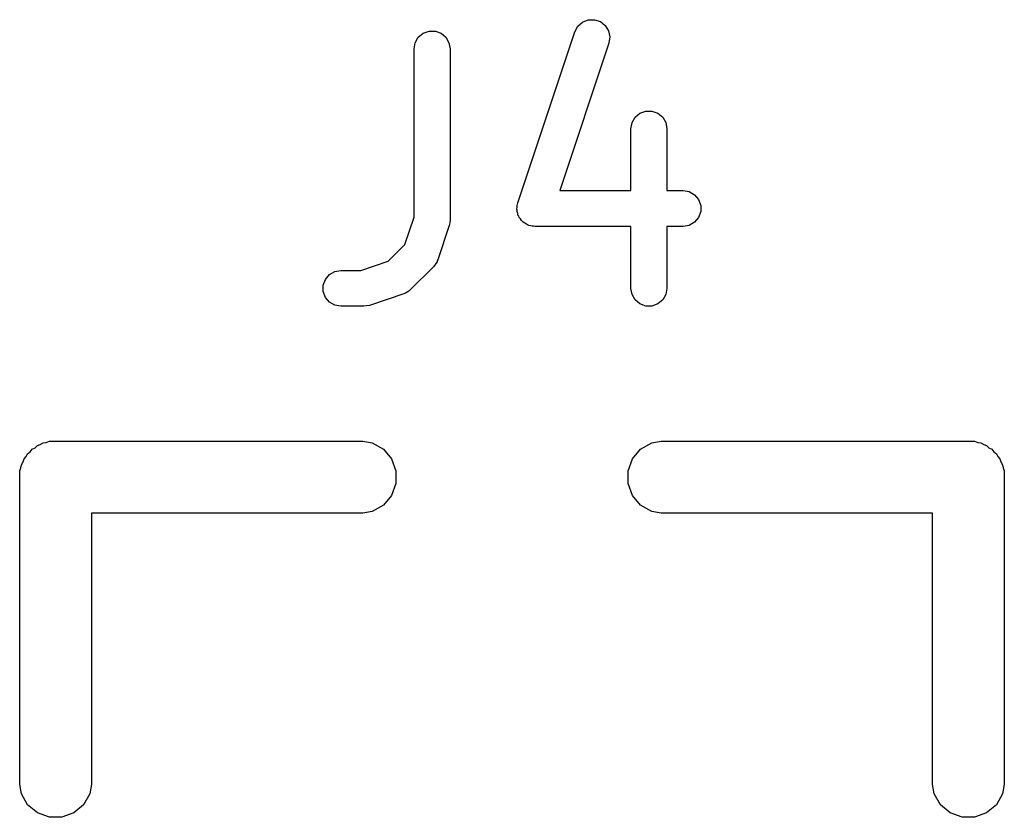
# Model space of a CAD drawing. Extents: x 82 to 153, y -125 to -16.
# Tile 14 of 16: x 149.07 to 153.19, y -56.41 to -53.08. Entities that reach past the tile are written whole.
import ezdxf

# ---------------------------------------------------------------- set-up
doc = ezdxf.new("R2010")
doc.units = 0
doc.header["$MEASUREMENT"] = 0
doc.layers.add('BLACK', color=7, linetype='CONTINUOUS')

msp = doc.modelspace()

# ---------------------------------------------------------------- linework, layer by layer
at = {"layer": 'BLACK', "linetype": 'CONTINUOUS'}
for p, q in [((151.405, -53.1081), (151.424, -53.0909)), ((151.424, -53.0909), (151.448, -53.0813)), ((151.448, -53.0813), (151.474, -53.0806)), ((151.474, -53.0806), (151.499, -53.0888)), ((151.499, -53.0888), (151.519, -53.105)), ((150.739, -53.1542), (150.759, -53.1374)), ((150.759, -53.1374), (150.784, -53.1285)), ((150.784, -53.1285), (150.81, -53.1285)), ((150.81, -53.1285), (150.834, -53.1374)), ((150.834, -53.1374), (150.854, -53.1542)), ((151.154, -53.8453), (151.392, -53.131)), ((151.392, -53.131), (151.405, -53.1081)), ((151.519, -53.105), (151.533, -53.1272)), ((151.533, -53.1272), (151.538, -53.1527)), ((150.722, -53.2024), (150.726, -53.1767)), ((150.726, -53.1767), (150.739, -53.1542)), ((150.854, -53.1542), (150.867, -53.1767)), ((150.867, -53.1767), (150.872, -53.2024)), ((151.534, -53.1785), (151.329, -53.794)), ((151.538, -53.1527), (151.534, -53.1785)), ((150.722, -53.9045), (150.722, -53.2024)), ((150.872, -53.2024), (150.872, -53.9167)), ((151.644, -53.4875), (151.664, -53.4708)), ((151.664, -53.4708), (151.688, -53.4619)), ((151.688, -53.4619), (151.714, -53.4619)), ((151.714, -53.4619), (151.739, -53.4708)), ((151.739, -53.4708), (151.759, -53.4875)), ((151.626, -53.5357), (151.631, -53.5101)), ((151.631, -53.5101), (151.644, -53.4875)), ((151.759, -53.4875), (151.772, -53.5101)), ((151.772, -53.5101), (151.776, -53.5357)), ((151.626, -53.794), (151.626, -53.5357)), ((151.776, -53.5357), (151.776, -53.794)), ((151.329, -53.794), (151.626, -53.794)), ((151.776, -53.794), (151.844, -53.794)), ((151.844, -53.794), (151.87, -53.7986)), ((151.87, -53.7986), (151.892, -53.8116)), ((151.892, -53.8116), (151.909, -53.8315)), ((151.909, -53.8315), (151.918, -53.856)), ((151.15, -53.8711), (151.151, -53.8636)), ((151.151, -53.8765), (151.15, -53.8711)), ((151.151, -53.856), (151.153, -53.8508)), ((151.151, -53.8636), (151.151, -53.856)), ((151.151, -53.8821), (151.151, -53.8765)), ((151.154, -53.8892), (151.151, -53.8821)), ((151.153, -53.8508), (151.154, -53.8453)), ((151.918, -53.8821), (151.909, -53.9065)), ((151.918, -53.856), (151.918, -53.8821)), ((150.683, -54.019), (150.722, -53.9045)), ((150.872, -53.9167), (150.87, -53.9285)), ((151.155, -53.8966), (151.154, -53.8892)), ((151.158, -53.9013), (151.155, -53.8966)), ((151.16, -53.9065), (151.158, -53.9013)), ((151.165, -53.9124), (151.16, -53.9065)), ((151.169, -53.9188), (151.165, -53.9124)), ((151.173, -53.9223), (151.169, -53.9188)), ((151.177, -53.9265), (151.173, -53.9223)), ((151.909, -53.9065), (151.892, -53.9265)), ((150.868, -53.9404), (150.82, -54.0832)), ((150.87, -53.9285), (150.868, -53.9404)), ((151.184, -53.9303), (151.177, -53.9265)), ((151.19, -53.935), (151.184, -53.9303)), ((151.195, -53.9368), (151.19, -53.935)), ((151.2, -53.9395), (151.195, -53.9368)), ((151.207, -53.9408), (151.2, -53.9395)), ((151.214, -53.9432), (151.207, -53.9408)), ((151.22, -53.9431), (151.214, -53.9432)), ((151.225, -53.944), (151.22, -53.9431)), ((151.626, -53.944), (151.225, -53.944)), ((151.626, -54.2024), (151.626, -53.944)), ((151.844, -53.944), (151.776, -53.944)), ((151.776, -53.944), (151.776, -54.2024)), ((151.87, -53.9395), (151.844, -53.944)), ((151.892, -53.9265), (151.87, -53.9395)), ((150.613, -54.0892), (150.683, -54.019)), ((150.818, -54.087), (150.817, -54.0912)), ((150.82, -54.0832), (150.818, -54.087)), ((150.39, -54.1319), (150.416, -54.1274)), ((150.416, -54.1274), (150.499, -54.1274)), ((150.499, -54.1274), (150.613, -54.0892)), ((150.802, -54.1126), (150.707, -54.2078)), ((150.805, -54.109), (150.802, -54.1126)), ((150.808, -54.1061), (150.805, -54.109)), ((150.812, -54.0984), (150.808, -54.1061)), ((150.817, -54.0912), (150.812, -54.0984)), ((150.342, -54.1894), (150.351, -54.1649)), ((150.351, -54.1649), (150.368, -54.1449)), ((150.368, -54.1449), (150.39, -54.1319)), ((150.342, -54.2154), (150.342, -54.1894)), ((150.703, -54.2103), (150.7, -54.2135)), ((150.707, -54.2078), (150.703, -54.2103)), ((151.631, -54.228), (151.626, -54.2024)), ((151.776, -54.2024), (151.772, -54.228)), ((150.351, -54.2399), (150.342, -54.2154)), ((150.368, -54.2598), (150.351, -54.2399)), ((150.678, -54.2259), (150.535, -54.2735)), ((150.681, -54.2239), (150.678, -54.2259)), ((150.686, -54.2227), (150.681, -54.2239)), ((150.693, -54.2177), (150.686, -54.2227)), ((150.7, -54.2135), (150.693, -54.2177)), ((151.644, -54.2506), (151.631, -54.228)), ((151.664, -54.2673), (151.644, -54.2506)), ((151.759, -54.2506), (151.739, -54.2673)), ((151.772, -54.228), (151.759, -54.2506)), ((150.39, -54.2729), (150.368, -54.2598)), ((150.416, -54.2774), (150.39, -54.2729)), ((150.511, -54.2774), (150.416, -54.2774)), ((150.523, -54.2753), (150.511, -54.2774)), ((150.535, -54.2735), (150.523, -54.2753)), ((151.688, -54.2762), (151.664, -54.2673)), ((151.714, -54.2762), (151.688, -54.2762)), ((151.739, -54.2673), (151.714, -54.2762)), ((149.127, -54.8743), (149.139, -54.8677)), ((149.139, -54.8677), (149.149, -54.8591)), ((149.149, -54.8591), (149.161, -54.8545)), ((149.161, -54.8545), (149.173, -54.8479)), ((149.173, -54.8479), (149.186, -54.8456)), ((149.186, -54.8456), (149.199, -54.841)), ((149.199, -54.841), (149.212, -54.841)), ((149.212, -54.841), (149.212, -54.841)), ((149.212, -54.841), (150.508, -54.841)), ((150.508, -54.841), (150.547, -54.8479)), ((150.547, -54.8479), (150.593, -54.8743)), ((151.667, -54.8743), (151.713, -54.8479)), ((151.713, -54.8479), (151.752, -54.841)), ((151.752, -54.841), (153.048, -54.841)), ((153.048, -54.841), (153.061, -54.841)), ((153.048, -54.841), (153.048, -54.841)), ((153.061, -54.841), (153.074, -54.8456)), ((153.074, -54.8456), (153.087, -54.8479)), ((153.087, -54.8479), (153.099, -54.8545)), ((153.099, -54.8545), (153.111, -54.8591)), ((153.111, -54.8591), (153.121, -54.8677)), ((153.121, -54.8677), (153.133, -54.8743)), ((149.093, -54.9148), (149.102, -54.9046)), ((149.102, -54.9046), (149.108, -54.8931)), ((149.108, -54.8931), (149.119, -54.8845)), ((149.119, -54.8845), (149.127, -54.8743)), ((150.593, -54.8743), (150.627, -54.9148)), ((151.633, -54.9148), (151.667, -54.8743)), ((153.133, -54.8743), (153.141, -54.8845)), ((153.141, -54.8845), (153.152, -54.8931)), ((153.152, -54.8931), (153.158, -54.9046)), ((153.158, -54.9046), (153.167, -54.9148)), ((149.08, -54.952), (149.082, -54.9389)), ((149.082, -54.9389), (149.089, -54.9274)), ((149.089, -54.9274), (149.093, -54.9148)), ((150.627, -54.9148), (150.645, -54.9646)), ((151.615, -54.9646), (151.633, -54.9148)), ((153.167, -54.9148), (153.171, -54.9274)), ((153.171, -54.9274), (153.178, -54.9389)), ((153.178, -54.9389), (153.18, -54.952)), ((149.075, -54.9646), (149.08, -54.952)), ((149.075, -54.9779), (149.075, -54.9646)), ((149.075, -56.2741), (149.075, -54.9779)), ((149.075, -54.9779), (149.075, -54.9779)), ((150.645, -54.9646), (150.645, -55.0174)), ((151.615, -55.0174), (151.615, -54.9646)), ((153.18, -54.952), (153.185, -54.9646)), ((153.185, -54.9646), (153.185, -54.9779)), ((153.185, -54.9779), (153.185, -54.9779)), ((153.185, -54.9779), (153.185, -56.2741)), ((150.645, -55.0174), (150.627, -55.0672)), ((151.633, -55.0672), (151.615, -55.0174)), ((150.627, -55.0672), (150.593, -55.1077)), ((151.667, -55.1077), (151.633, -55.0672)), ((150.593, -55.1077), (150.547, -55.1341)), ((151.713, -55.1341), (151.667, -55.1077)), ((150.508, -55.141), (149.375, -55.141)), ((149.375, -55.141), (149.375, -56.2741)), ((150.547, -55.1341), (150.508, -55.141)), ((151.752, -55.141), (151.713, -55.1341)), ((152.885, -55.141), (151.752, -55.141)), ((152.885, -56.2741), (152.885, -55.141)), ((149.082, -56.3131), (149.075, -56.2741)), ((149.375, -56.2741), (149.368, -56.3131)), ((152.892, -56.3131), (152.885, -56.2741)), ((153.185, -56.2741), (153.178, -56.3131)), ((149.108, -56.3589), (149.082, -56.3131)), ((149.368, -56.3131), (149.342, -56.3589)), ((152.918, -56.3589), (152.892, -56.3131)), ((153.178, -56.3131), (153.152, -56.3589)), ((149.149, -56.3929), (149.108, -56.3589)), ((149.342, -56.3589), (149.301, -56.3929)), ((152.959, -56.3929), (152.918, -56.3589)), ((153.152, -56.3589), (153.111, -56.3929)), ((149.199, -56.411), (149.149, -56.3929)), ((149.251, -56.411), (149.199, -56.411)), ((149.301, -56.3929), (149.251, -56.411)), ((153.009, -56.411), (152.959, -56.3929)), ((153.061, -56.411), (153.009, -56.411)), ((153.111, -56.3929), (153.061, -56.411))]:
    msp.add_line(p, q, dxfattribs=at)

doc.saveas('drawing.dxf')
